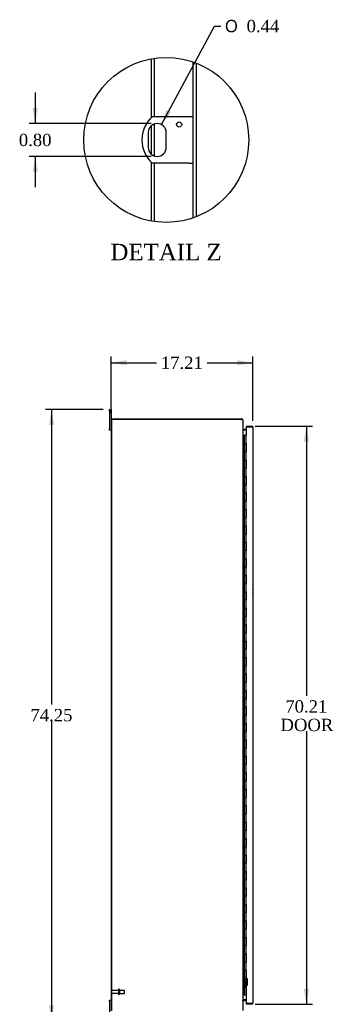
# Model space of a CAD drawing. Header units: inches. Extents: x 6 to 298, y 0 to 198.
# Tile 2 of 10: x 29 to 66, y 61 to 180. Entities that reach past the tile are written whole.
import ezdxf
from ezdxf.enums import TextEntityAlignment as Align

# ---------------------------------------------------------------- set-up
doc = ezdxf.new("R2010")
doc.units = ezdxf.units.IN
doc.header["$MEASUREMENT"] = 0
doc.layers.get('0').update_dxf_attribs({"linetype": 'CONTINUOUS'})
for name, color, linetype in [('COM40153-1', 7, 'CONTINUOUS'), ('COM42780', 7, 'CONTINUOUS'), ('COM48503', 7, 'CONTINUOUS'), ('COM48529', 7, 'CONTINUOUS'), ('COM54746-68', 7, 'CONTINUOUS'), ('COM71680-2', 7, 'CONTINUOUS'), ('COM71781-1', 7, 'CONTINUOUS'), ('DEFAULT', 7, 'CONTINUOUS'), ('FET07710', 7, 'CONTINUOUS'), ('STD26094', 7, 'CONTINUOUS')]:
    doc.layers.add(name, color=color, linetype=linetype)
doc.styles.add('SEACAD_SOLID_EDGE_ANSI1_SY', font='txt')
doc.styles.add('SEACAD_TIMES_NEW_ROMAN', font='times.ttf')

# ---------------------------------------------------------------- blocks, each defined once
blk = doc.blocks.new('GDIMGGROUP2')
at = {"layer": 'DEFAULT', "linetype": 'Continuous'}
for points in [[(41.75, 138.89), (39.87, 138.57), (41.75, 138.26)], [(55.21, 138.89), (55.21, 138.26), (57.08, 138.57)]]:
    blk.add_hatch(color=136, dxfattribs=at).paths.add_polyline_path(points)
at = {"layer": 'DEFAULT', "color": 136, "linetype": 'Continuous'}
for p, q in [((39.87, 132.43), (39.87, 139.32)), ((57.08, 131.5), (57.08, 139.32)), ((39.87, 138.57), (45.39, 138.57)), ((51.56, 138.57), (57.08, 138.57))]:
    blk.add_line(p, q, dxfattribs=at)
at = {"layer": 'DEFAULT', "color": 136, "linetype": 'Continuous', "style": 'SEACAD_TIMES_NEW_ROMAN'}
blk.add_text('17.21', height=1.5, dxfattribs=at).set_placement((45.92, 139.32), align=Align.TOP_LEFT)
blk = doc.blocks.new('GDIMGGROUP3')
at = {"layer": 'DEFAULT', "linetype": 'Continuous'}
for points in [[(32.34, 131), (32.96, 131), (32.65, 132.88)], [(32.34, 60.5), (32.65, 58.63), (32.96, 60.5)]]:
    blk.add_hatch(color=136, dxfattribs=at).paths.add_polyline_path(points)
at = {"layer": 'DEFAULT', "color": 136, "linetype": 'Continuous'}
for p, q in [((38.93, 132.88), (31.9, 132.88)), ((32.65, 132.88), (32.65, 97.03)), ((32.65, 95), (32.65, 58.63)), ((38.93, 58.63), (31.9, 58.63))]:
    blk.add_line(p, q, dxfattribs=at)
at = {"layer": 'DEFAULT', "color": 136, "linetype": 'Continuous', "style": 'SEACAD_TIMES_NEW_ROMAN'}
blk.add_text('74.25', height=1.5, dxfattribs=at).set_placement((30.09, 96.5), align=Align.TOP_LEFT)
blk = doc.blocks.new('GDIMGGROUP12')
at = {"layer": 'DEFAULT', "linetype": 'Continuous'}
for points in [[(63.9, 128.98), (63.59, 130.86), (63.27, 128.98)], [(63.9, 62.53), (63.27, 62.53), (63.59, 60.65)]]:
    blk.add_hatch(color=136, dxfattribs=at).paths.add_polyline_path(points)
at = {"layer": 'DEFAULT', "color": 136, "linetype": 'Continuous'}
for p, q in [((57.39, 130.86), (64.34, 130.86)), ((63.59, 130.86), (63.59, 98.09)), ((63.59, 93.81), (63.59, 60.65)), ((57.39, 60.65), (64.34, 60.65))]:
    blk.add_line(p, q, dxfattribs=at)
at = {"layer": 'DEFAULT', "color": 136, "linetype": 'Continuous', "style": 'SEACAD_TIMES_NEW_ROMAN'}
for s, p in [('70.21', (61.03, 97.56)), ('DOOR', (60.44, 95.31))]:
    blk.add_text(s, height=1.5, dxfattribs=at).set_placement(p, align=Align.TOP_LEFT)
blk = doc.blocks.new('GDIMGGROUP27')
at = {"layer": 'DEFAULT', "linetype": 'Continuous'}
blk.add_hatch(color=136, dxfattribs=at).paths.add_polyline_path([(46.61, 169.31), (46, 167.51), (47.16, 169.01)])
at = {"layer": 'DEFAULT', "color": 136, "linetype": 'Continuous'}
for p, q in [((46, 167.51), (52.44, 179.48)), ((52.44, 179.48), (53.19, 179.48))]:
    blk.add_line(p, q, dxfattribs=at)
for s, style, p in [('O', 'SEACAD_SOLID_EDGE_ANSI1_SY', (53.71, 180.23)), ('0.44', 'SEACAD_TIMES_NEW_ROMAN', (56.33, 180.23))]:
    blk.add_text(s, height=1.5, dxfattribs=dict(at, style=style)).set_placement(p, align=Align.TOP_LEFT)
blk = doc.blocks.new('GDIMGGROUP28')
at = {"layer": 'DEFAULT', "linetype": 'Continuous'}
for points in [[(30.36, 169.52), (30.67, 167.64), (30.98, 169.52)], [(30.36, 161.77), (30.98, 161.77), (30.67, 163.64)]]:
    blk.add_hatch(color=136, dxfattribs=at).paths.add_polyline_path(points)
at = {"layer": 'DEFAULT', "color": 136, "linetype": 'Continuous'}
for p, q in [((30.67, 171.39), (30.67, 167.64)), ((44.73, 167.64), (29.92, 167.64)), ((44.73, 163.64), (29.92, 163.64)), ((30.67, 163.64), (30.67, 159.89))]:
    blk.add_line(p, q, dxfattribs=at)
at = {"layer": 'DEFAULT', "color": 136, "linetype": 'Continuous', "style": 'SEACAD_TIMES_NEW_ROMAN'}
blk.add_text('0.80', height=1.5, dxfattribs=at).set_placement((28.68, 166.39), align=Align.TOP_LEFT)

msp = doc.modelspace()

# ---------------------------------------------------------------- linework, layer by layer
at = {"color": 7}
msp.add_circle((46.57, 165.64), 10.02, dxfattribs=at)
at = {"layer": 'COM40153-1', "color": 7}
for p, q in [((49.32, 168.45), (44.88, 168.45)), ((49.86, 168.45), (49.32, 168.45)), ((44.39, 166.55), (44.39, 164.73)), ((46.57, 164.73), (46.57, 166.55)), ((49.32, 162.83), (44.88, 162.83)), ((49.32, 162.83), (49.86, 162.83))]:
    msp.add_line(p, q, dxfattribs=at)
msp.add_circle((48.14, 167.52), 0.312, dxfattribs=at)
for centre, radius, start, end in [((47.36, 165.64), 3.75, 131.4096, 228.5904), ((45.48, 166.55), 1.09, 0, 180), ((45.48, 164.73), 1.09, 180, 0), ((56.37, 110.79), 0.75, 341.2031, 18.7969)]:
    msp.add_arc(centre, radius, start, end, dxfattribs=at)
at = {"layer": 'COM42780', "color": 7}
for p, q in [((55.87, 64.43), (55.91, 64.43)), ((55.91, 63.99), (55.87, 63.99)), ((55.96, 64.43), (55.91, 64.43)), ((55.96, 63.99), (55.91, 63.99)), ((55.96, 64.43), (56.03, 64.43)), ((55.96, 63.99), (55.96, 64.43)), ((55.96, 63.99), (56.03, 63.99)), ((55.97, 64.43), (55.97, 63.99)), ((55.97, 63.81), (55.97, 63.99)), ((56.3, 63.75), (56.01, 63.76)), ((56.3, 63.66), (56.01, 63.66)), ((56.03, 63.99), (56.03, 64.43)), ((56.25, 63.12), (56.25, 63.51)), ((56.35, 63.51), (56.25, 63.51)), ((56.44, 63.44), (56.25, 63.44)), ((56.44, 63.42), (56.25, 63.42)), ((56.36, 63.74), (56.3, 63.75)), ((56.35, 63.02), (56.35, 63.61)), ((56.44, 63.02), (56.44, 63.61)), ((55.87, 62.63), (55.91, 62.63)), ((55.91, 62.63), (55.96, 62.63)), ((55.96, 62.63), (56.03, 62.63)), ((55.96, 62.2), (55.96, 62.63)), ((55.96, 62.5), (55.97, 62.5)), ((55.96, 62.39), (55.96, 62.5)), ((55.96, 62.47), (55.97, 62.47)), ((55.96, 62.39), (55.97, 62.39)), ((55.96, 62.39), (55.97, 62.39)), ((55.96, 62.36), (55.96, 62.39)), ((55.96, 62.36), (55.97, 62.36)), ((55.96, 62.33), (55.96, 62.36)), ((55.96, 62.33), (55.97, 62.33)), ((55.97, 62.63), (55.97, 62.82)), ((55.97, 62.63), (55.97, 62.2)), ((56.01, 62.96), (56.3, 62.97)), ((56.01, 62.87), (56.3, 62.87)), ((56.03, 62.2), (56.03, 62.63)), ((56.25, 63.21), (56.44, 63.21)), ((56.44, 63.19), (56.25, 63.19)), ((56.25, 63.12), (56.35, 63.12)), ((56.3, 62.87), (56.36, 62.88)), ((55.91, 62.2), (55.87, 62.2)), ((55.96, 62.2), (55.91, 62.2)), ((55.96, 62.2), (56.03, 62.2))]:
    msp.add_line(p, q, dxfattribs=at)
for centre, radius, start, end in [((56.01, 63.81), 0.143, 180, 206.9082), ((56.01, 63.81), 0.143, 206.9082, 269), ((56.01, 63.81), 0.048, 180, 269), ((56.3, 63.61), 0.048, 0, 89), ((56.3, 63.61), 0.143, 0, 66.6665), ((56.01, 62.82), 0.143, 153.0918, 180), ((56.01, 62.82), 0.143, 91, 153.0918), ((56.01, 62.82), 0.048, 91, 180), ((56.3, 63.02), 0.048, 271, 0), ((56.3, 63.02), 0.143, 293.3335, 0)]:
    msp.add_arc(centre, radius, start, end, dxfattribs=at)
at = {"layer": 'COM48503', "color": 7}
for p, q in [((44.79, 168.38), (44.79, 175.5)), ((45.15, 168.45), (45.15, 175.56)), ((49.86, 156.17), (49.86, 175.11)), ((45.15, 163.69), (45.15, 167.59)), ((44.79, 163.89), (44.79, 167.4)), ((44.79, 155.78), (44.79, 162.91)), ((45.15, 155.72), (45.15, 162.83)), ((39.87, 131.68), (39.87, 59.82)), ((39.94, 131.68), (39.87, 131.68))]:
    msp.add_line(p, q, dxfattribs=at)
at = {"layer": 'COM48529', "color": 7}
for p, q in [((39.94, 131.68), (39.94, 131.75)), ((39.94, 131.75), (55.76, 131.75)), ((55.76, 131.75), (55.76, 131.68)), ((55.86, 131.64), (55.87, 131.64)), ((55.87, 131.64), (55.87, 131.63)), ((56.29, 130.45), (55.91, 130.45)), ((55.91, 130.45), (55.91, 130.38)), ((56.29, 130.38), (55.91, 130.38)), ((55.91, 61.06), (55.91, 61.13)), ((55.91, 61.13), (56.29, 61.13)), ((55.91, 61.06), (56.29, 61.06))]:
    msp.add_line(p, q, dxfattribs=at)
for centre, radius, start, end in [((55.76, 131.64), 0.108, 0, 90), ((55.76, 131.64), 0.036, 57.1291, 90), ((55.91, 130.49), 0.036, 180, 270), ((55.91, 130.49), 0.108, 259.505, 270), ((55.91, 61.02), 0.036, 90, 180), ((55.91, 61.02), 0.108, 90, 100.6043)]:
    msp.add_arc(centre, radius, start, end, dxfattribs=at)
at = {"layer": 'COM54746-68', "color": 7}
for p, q in [((55.87, 129.75), (56.04, 129.75)), ((56.04, 129.75), (56.04, 129.75)), ((56.04, 129.75), (56.04, 128.75)), ((56.04, 128.75), (56.04, 129.75)), ((56.05, 129.75), (56.29, 129.75)), ((56.05, 129.75), (56.05, 128.75)), ((56.11, 129.76), (56.11, 129.79)), ((56.11, 129.79), (56.16, 129.79)), ((56.16, 129.76), (56.11, 129.76)), ((56.12, 129.76), (56.12, 129.75)), ((56.16, 129.79), (56.18, 129.79)), ((56.16, 129.76), (56.18, 129.76)), ((56.18, 129.79), (56.23, 129.79)), ((56.23, 129.76), (56.18, 129.76)), ((56.22, 129.75), (56.22, 129.76)), ((56.23, 129.79), (56.23, 129.76)), ((56.29, 128.75), (56.29, 129.75)), ((56.04, 128.75), (56.08, 128.75)), ((56.08, 128.75), (56.29, 128.75)), ((56.08, 128.75), (56.29, 128.75)), ((56.08, 127.75), (56.08, 128.75)), ((56.29, 128.75), (56.29, 127.75)), ((56.29, 127.75), (56.29, 128.75)), ((56.04, 126.75), (56.04, 127.75)), ((56.04, 127.75), (56.04, 126.75)), ((56.04, 127.75), (56.08, 127.75)), ((56.05, 127.75), (56.29, 127.75)), ((56.05, 127.75), (56.05, 126.75)), ((56.08, 127.75), (56.29, 127.75)), ((56.29, 126.75), (56.29, 127.75)), ((56.04, 126.75), (56.08, 126.75)), ((56.04, 124.75), (56.04, 125.75)), ((56.04, 125.75), (56.04, 124.75)), ((56.04, 125.75), (56.08, 125.75)), ((56.05, 125.75), (56.29, 125.75)), ((56.05, 125.75), (56.05, 124.75)), ((56.08, 126.75), (56.29, 126.75)), ((56.08, 126.75), (56.29, 126.75)), ((56.08, 125.75), (56.08, 126.75)), ((56.08, 125.75), (56.29, 125.75)), ((56.29, 126.75), (56.29, 125.75)), ((56.29, 125.75), (56.29, 126.75)), ((56.29, 124.75), (56.29, 125.75)), ((56.04, 124.75), (56.08, 124.75)), ((56.08, 124.75), (56.29, 124.75)), ((56.08, 124.75), (56.29, 124.75)), ((56.08, 123.75), (56.08, 124.75)), ((56.29, 124.75), (56.29, 123.75)), ((56.29, 123.75), (56.29, 124.75)), ((56.04, 122.75), (56.04, 123.75)), ((56.04, 123.75), (56.04, 122.75)), ((56.04, 123.75), (56.08, 123.75)), ((56.05, 123.75), (56.29, 123.75)), ((56.05, 123.75), (56.05, 122.75)), ((56.08, 123.75), (56.29, 123.75)), ((56.29, 122.75), (56.29, 123.75)), ((56.04, 122.75), (56.08, 122.75)), ((56.08, 122.75), (56.29, 122.75)), ((56.08, 122.75), (56.29, 122.75)), ((56.08, 121.75), (56.08, 122.75)), ((56.29, 122.75), (56.29, 121.75)), ((56.29, 121.75), (56.29, 122.75)), ((56.04, 120.75), (56.04, 121.75)), ((56.04, 121.75), (56.04, 120.75)), ((56.04, 121.75), (56.08, 121.75)), ((56.05, 121.75), (56.29, 121.75)), ((56.05, 121.75), (56.05, 120.75)), ((56.08, 121.75), (56.29, 121.75)), ((56.29, 120.75), (56.29, 121.75)), ((56.04, 120.75), (56.08, 120.75)), ((56.04, 118.75), (56.04, 119.75)), ((56.04, 119.75), (56.04, 118.75)), ((56.04, 119.75), (56.08, 119.75)), ((56.05, 119.75), (56.29, 119.75)), ((56.05, 119.75), (56.05, 118.75)), ((56.08, 120.75), (56.29, 120.75)), ((56.08, 120.75), (56.29, 120.75)), ((56.08, 119.75), (56.08, 120.75)), ((56.08, 119.75), (56.29, 119.75)), ((56.29, 120.75), (56.29, 119.75)), ((56.29, 119.75), (56.29, 120.75)), ((56.29, 118.75), (56.29, 119.75)), ((56.04, 118.75), (56.08, 118.75)), ((56.08, 118.75), (56.29, 118.75)), ((56.08, 118.75), (56.29, 118.75)), ((56.08, 117.75), (56.08, 118.75)), ((56.29, 118.75), (56.29, 117.75)), ((56.29, 117.75), (56.29, 118.75)), ((56.04, 116.75), (56.04, 117.75)), ((56.04, 117.75), (56.04, 116.75)), ((56.04, 117.75), (56.08, 117.75)), ((56.05, 117.75), (56.29, 117.75)), ((56.05, 117.75), (56.05, 116.75)), ((56.08, 117.75), (56.29, 117.75)), ((56.29, 116.75), (56.29, 117.75)), ((56.04, 116.75), (56.08, 116.75)), ((56.08, 116.75), (56.29, 116.75)), ((56.08, 116.75), (56.29, 116.75)), ((56.08, 115.75), (56.08, 116.75)), ((56.29, 116.75), (56.29, 115.75)), ((56.29, 115.75), (56.29, 116.75)), ((56.04, 114.75), (56.04, 115.75)), ((56.04, 115.75), (56.04, 114.75)), ((56.04, 115.75), (56.08, 115.75)), ((56.05, 115.75), (56.29, 115.75)), ((56.05, 115.75), (56.05, 114.75)), ((56.08, 115.75), (56.29, 115.75)), ((56.29, 114.75), (56.29, 115.75)), ((56.04, 114.75), (56.08, 114.75)), ((56.04, 112.75), (56.04, 113.75)), ((56.04, 113.75), (56.04, 112.75)), ((56.04, 113.75), (56.08, 113.75)), ((56.05, 113.75), (56.29, 113.75)), ((56.05, 113.75), (56.05, 112.75)), ((56.08, 114.75), (56.29, 114.75)), ((56.08, 114.75), (56.29, 114.75)), ((56.08, 113.75), (56.08, 114.75)), ((56.08, 113.75), (56.29, 113.75)), ((56.29, 114.75), (56.29, 113.75)), ((56.29, 113.75), (56.29, 114.75)), ((56.29, 112.75), (56.29, 113.75)), ((56.04, 112.75), (56.08, 112.75)), ((56.08, 112.75), (56.29, 112.75)), ((56.08, 112.75), (56.29, 112.75)), ((56.08, 111.75), (56.08, 112.75)), ((56.29, 112.75), (56.29, 111.75)), ((56.29, 111.75), (56.29, 112.75)), ((56.04, 110.75), (56.04, 111.75)), ((56.04, 111.75), (56.04, 110.75)), ((56.04, 111.75), (56.08, 111.75)), ((56.05, 111.75), (56.29, 111.75)), ((56.05, 111.75), (56.05, 110.75)), ((56.08, 111.75), (56.29, 111.75)), ((56.29, 110.75), (56.29, 111.75)), ((56.04, 110.75), (56.08, 110.75)), ((56.08, 110.75), (56.29, 110.75)), ((56.08, 110.75), (56.29, 110.75)), ((56.08, 109.75), (56.08, 110.75)), ((56.29, 110.75), (56.29, 109.75)), ((56.29, 109.75), (56.29, 110.75)), ((56.04, 108.75), (56.04, 109.75)), ((56.04, 109.75), (56.04, 108.75)), ((56.04, 109.75), (56.08, 109.75)), ((56.05, 109.75), (56.29, 109.75)), ((56.05, 109.75), (56.05, 108.75)), ((56.08, 109.75), (56.29, 109.75)), ((56.29, 108.75), (56.29, 109.75)), ((56.04, 108.75), (56.08, 108.75)), ((56.04, 106.75), (56.04, 107.75)), ((56.04, 107.75), (56.04, 106.75)), ((56.04, 107.75), (56.08, 107.75)), ((56.05, 107.75), (56.29, 107.75)), ((56.05, 107.75), (56.05, 106.75)), ((56.08, 108.75), (56.29, 108.75)), ((56.08, 108.75), (56.29, 108.75)), ((56.08, 107.75), (56.08, 108.75)), ((56.08, 107.75), (56.29, 107.75)), ((56.29, 108.75), (56.29, 107.75)), ((56.29, 107.75), (56.29, 108.75)), ((56.29, 106.75), (56.29, 107.75)), ((56.04, 106.75), (56.08, 106.75)), ((56.08, 106.75), (56.29, 106.75)), ((56.08, 106.75), (56.29, 106.75)), ((56.08, 105.75), (56.08, 106.75)), ((56.29, 106.75), (56.29, 105.75)), ((56.29, 105.75), (56.29, 106.75)), ((56.04, 104.75), (56.04, 105.75)), ((56.04, 105.75), (56.04, 104.75)), ((56.04, 105.75), (56.08, 105.75)), ((56.05, 105.75), (56.29, 105.75)), ((56.05, 105.75), (56.05, 104.75)), ((56.08, 105.75), (56.29, 105.75)), ((56.29, 104.75), (56.29, 105.75)), ((56.04, 104.75), (56.08, 104.75)), ((56.08, 104.75), (56.29, 104.75)), ((56.08, 104.75), (56.29, 104.75)), ((56.08, 103.75), (56.08, 104.75)), ((56.29, 104.75), (56.29, 103.75)), ((56.29, 103.75), (56.29, 104.75)), ((56.04, 102.75), (56.04, 103.75)), ((56.04, 103.75), (56.04, 102.75)), ((56.04, 103.75), (56.08, 103.75)), ((56.05, 103.75), (56.29, 103.75)), ((56.05, 103.75), (56.05, 102.75)), ((56.08, 103.75), (56.29, 103.75)), ((56.29, 102.75), (56.29, 103.75)), ((56.04, 102.75), (56.08, 102.75)), ((56.04, 100.75), (56.04, 101.75)), ((56.04, 101.75), (56.04, 100.75)), ((56.04, 101.75), (56.08, 101.75)), ((56.05, 101.75), (56.29, 101.75)), ((56.05, 101.75), (56.05, 100.75)), ((56.08, 102.75), (56.29, 102.75)), ((56.08, 102.75), (56.29, 102.75)), ((56.08, 101.75), (56.08, 102.75)), ((56.08, 101.75), (56.29, 101.75)), ((56.29, 102.75), (56.29, 101.75)), ((56.29, 101.75), (56.29, 102.75)), ((56.29, 100.75), (56.29, 101.75)), ((56.04, 100.75), (56.08, 100.75)), ((56.08, 100.75), (56.29, 100.75)), ((56.08, 100.75), (56.29, 100.75)), ((56.08, 99.75), (56.08, 100.75)), ((56.29, 100.75), (56.29, 99.75)), ((56.29, 99.75), (56.29, 100.75)), ((56.04, 98.75), (56.04, 99.75)), ((56.04, 99.75), (56.04, 98.75)), ((56.04, 99.75), (56.08, 99.75)), ((56.05, 99.75), (56.29, 99.75)), ((56.05, 99.75), (56.05, 98.75)), ((56.08, 99.75), (56.29, 99.75)), ((56.29, 98.75), (56.29, 99.75)), ((56.04, 98.75), (56.08, 98.75)), ((56.08, 98.75), (56.29, 98.75)), ((56.08, 98.75), (56.29, 98.75)), ((56.08, 97.75), (56.08, 98.75)), ((56.29, 98.75), (56.29, 97.75)), ((56.29, 97.75), (56.29, 98.75)), ((56.04, 96.75), (56.04, 97.75)), ((56.04, 97.75), (56.04, 96.75)), ((56.04, 97.75), (56.08, 97.75)), ((56.05, 97.75), (56.29, 97.75)), ((56.05, 97.75), (56.05, 96.75)), ((56.08, 97.75), (56.29, 97.75)), ((56.29, 96.75), (56.29, 97.75)), ((56.04, 96.75), (56.08, 96.75)), ((56.04, 94.75), (56.04, 95.75)), ((56.04, 95.75), (56.04, 94.75)), ((56.04, 95.75), (56.08, 95.75)), ((56.05, 95.75), (56.29, 95.75)), ((56.05, 95.75), (56.05, 94.75)), ((56.08, 96.75), (56.29, 96.75)), ((56.08, 96.75), (56.29, 96.75)), ((56.08, 95.75), (56.08, 96.75)), ((56.08, 95.75), (56.29, 95.75)), ((56.29, 96.75), (56.29, 95.75)), ((56.29, 95.75), (56.29, 96.75)), ((56.29, 94.75), (56.29, 95.75)), ((56.04, 94.75), (56.08, 94.75)), ((56.08, 94.75), (56.29, 94.75)), ((56.08, 94.75), (56.29, 94.75)), ((56.08, 93.75), (56.08, 94.75)), ((56.29, 94.75), (56.29, 93.75)), ((56.29, 93.75), (56.29, 94.75)), ((56.04, 92.75), (56.04, 93.75)), ((56.04, 93.75), (56.04, 92.75)), ((56.04, 93.75), (56.08, 93.75)), ((56.05, 93.75), (56.29, 93.75)), ((56.05, 93.75), (56.05, 92.75)), ((56.08, 93.75), (56.29, 93.75)), ((56.29, 92.75), (56.29, 93.75)), ((56.04, 92.75), (56.08, 92.75)), ((56.08, 92.75), (56.29, 92.75)), ((56.08, 92.75), (56.29, 92.75)), ((56.08, 91.75), (56.08, 92.75)), ((56.29, 92.75), (56.29, 91.75)), ((56.29, 91.75), (56.29, 92.75)), ((56.04, 90.75), (56.04, 91.75)), ((56.04, 91.75), (56.04, 90.75)), ((56.04, 91.75), (56.08, 91.75)), ((56.05, 91.75), (56.29, 91.75)), ((56.05, 91.75), (56.05, 90.75)), ((56.08, 91.75), (56.29, 91.75)), ((56.29, 90.75), (56.29, 91.75)), ((56.04, 90.75), (56.08, 90.75)), ((56.04, 88.75), (56.04, 89.75)), ((56.04, 89.75), (56.04, 88.75)), ((56.04, 89.75), (56.08, 89.75)), ((56.05, 89.75), (56.29, 89.75)), ((56.05, 89.75), (56.05, 88.75)), ((56.08, 90.75), (56.29, 90.75)), ((56.08, 90.75), (56.29, 90.75)), ((56.08, 89.75), (56.08, 90.75)), ((56.08, 89.75), (56.29, 89.75)), ((56.29, 90.75), (56.29, 89.75)), ((56.29, 89.75), (56.29, 90.75)), ((56.29, 88.75), (56.29, 89.75)), ((56.04, 88.75), (56.08, 88.75)), ((56.08, 88.75), (56.29, 88.75)), ((56.08, 88.75), (56.29, 88.75)), ((56.08, 87.75), (56.08, 88.75)), ((56.29, 88.75), (56.29, 87.75)), ((56.29, 87.75), (56.29, 88.75)), ((56.04, 86.75), (56.04, 87.75)), ((56.04, 87.75), (56.04, 86.75)), ((56.04, 87.75), (56.08, 87.75)), ((56.05, 87.75), (56.29, 87.75)), ((56.05, 87.75), (56.05, 86.75)), ((56.08, 87.75), (56.29, 87.75)), ((56.29, 86.75), (56.29, 87.75)), ((56.04, 86.75), (56.08, 86.75)), ((56.08, 86.75), (56.29, 86.75)), ((56.08, 86.75), (56.29, 86.75)), ((56.08, 85.75), (56.08, 86.75)), ((56.29, 86.75), (56.29, 85.75)), ((56.29, 85.75), (56.29, 86.75)), ((56.04, 84.75), (56.04, 85.75)), ((56.04, 85.75), (56.04, 84.75)), ((56.04, 85.75), (56.08, 85.75)), ((56.05, 85.75), (56.29, 85.75)), ((56.05, 85.75), (56.05, 84.75)), ((56.08, 85.75), (56.29, 85.75)), ((56.29, 84.75), (56.29, 85.75)), ((56.04, 84.75), (56.08, 84.75)), ((56.04, 82.75), (56.04, 83.75)), ((56.04, 83.75), (56.04, 82.75)), ((56.04, 83.75), (56.08, 83.75)), ((56.05, 83.75), (56.29, 83.75)), ((56.05, 83.75), (56.05, 82.75)), ((56.08, 84.75), (56.29, 84.75)), ((56.08, 84.75), (56.29, 84.75)), ((56.08, 83.75), (56.08, 84.75)), ((56.08, 83.75), (56.29, 83.75)), ((56.29, 84.75), (56.29, 83.75)), ((56.29, 83.75), (56.29, 84.75)), ((56.29, 82.75), (56.29, 83.75)), ((56.04, 82.75), (56.08, 82.75)), ((56.08, 82.75), (56.29, 82.75)), ((56.08, 82.75), (56.29, 82.75)), ((56.08, 81.75), (56.08, 82.75)), ((56.29, 82.75), (56.29, 81.75)), ((56.29, 81.75), (56.29, 82.75)), ((56.04, 80.75), (56.04, 81.75)), ((56.04, 81.75), (56.04, 80.75)), ((56.04, 81.75), (56.08, 81.75)), ((56.05, 81.75), (56.29, 81.75)), ((56.05, 81.75), (56.05, 80.75)), ((56.08, 81.75), (56.29, 81.75)), ((56.29, 80.75), (56.29, 81.75)), ((56.04, 80.75), (56.08, 80.75)), ((56.08, 80.75), (56.29, 80.75)), ((56.08, 80.75), (56.29, 80.75)), ((56.08, 79.75), (56.08, 80.75)), ((56.29, 80.75), (56.29, 79.75)), ((56.29, 79.75), (56.29, 80.75)), ((56.04, 78.75), (56.04, 79.75)), ((56.04, 79.75), (56.04, 78.75)), ((56.04, 79.75), (56.08, 79.75)), ((56.05, 79.75), (56.29, 79.75)), ((56.05, 79.75), (56.05, 78.75)), ((56.08, 79.75), (56.29, 79.75)), ((56.29, 78.75), (56.29, 79.75)), ((56.04, 78.75), (56.08, 78.75)), ((56.08, 78.75), (56.29, 78.75)), ((56.08, 78.75), (56.29, 78.75)), ((56.08, 77.75), (56.08, 78.75)), ((56.29, 78.75), (56.29, 77.75)), ((56.29, 77.75), (56.29, 78.75)), ((56.04, 76.75), (56.04, 77.75)), ((56.04, 77.75), (56.04, 76.75)), ((56.04, 77.75), (56.08, 77.75)), ((56.04, 76.75), (56.08, 76.75)), ((56.05, 77.75), (56.29, 77.75)), ((56.05, 77.75), (56.05, 76.75)), ((56.08, 77.75), (56.29, 77.75)), ((56.08, 76.75), (56.29, 76.75)), ((56.08, 76.75), (56.29, 76.75)), ((56.08, 75.75), (56.08, 76.75)), ((56.29, 76.75), (56.29, 77.75)), ((56.29, 76.75), (56.29, 75.75)), ((56.29, 75.75), (56.29, 76.75)), ((56.04, 74.75), (56.04, 75.75)), ((56.04, 75.75), (56.04, 74.75)), ((56.04, 75.75), (56.08, 75.75)), ((56.05, 75.75), (56.29, 75.75)), ((56.05, 75.75), (56.05, 74.75)), ((56.08, 75.75), (56.29, 75.75)), ((56.29, 74.75), (56.29, 75.75)), ((56.04, 74.75), (56.08, 74.75)), ((56.08, 74.75), (56.29, 74.75)), ((56.08, 74.75), (56.29, 74.75)), ((56.08, 73.75), (56.08, 74.75)), ((56.29, 74.75), (56.29, 73.75)), ((56.29, 73.75), (56.29, 74.75)), ((56.04, 72.75), (56.04, 73.75)), ((56.04, 73.75), (56.04, 72.75)), ((56.04, 73.75), (56.08, 73.75)), ((56.05, 73.75), (56.29, 73.75)), ((56.05, 73.75), (56.05, 72.75)), ((56.08, 73.75), (56.29, 73.75)), ((56.29, 72.75), (56.29, 73.75)), ((56.04, 72.75), (56.08, 72.75)), ((56.08, 72.75), (56.29, 72.75)), ((56.08, 72.75), (56.29, 72.75)), ((56.08, 71.75), (56.08, 72.75)), ((56.29, 72.75), (56.29, 71.75)), ((56.29, 71.75), (56.29, 72.75)), ((56.04, 70.75), (56.04, 71.75)), ((56.04, 71.75), (56.04, 70.75)), ((56.04, 71.75), (56.08, 71.75)), ((56.04, 70.75), (56.08, 70.75)), ((56.05, 71.75), (56.29, 71.75)), ((56.05, 71.75), (56.05, 70.75)), ((56.08, 71.75), (56.29, 71.75)), ((56.08, 70.75), (56.29, 70.75)), ((56.08, 70.75), (56.29, 70.75)), ((56.08, 69.75), (56.08, 70.75)), ((56.29, 70.75), (56.29, 71.75)), ((56.29, 70.75), (56.29, 69.75)), ((56.29, 69.75), (56.29, 70.75)), ((56.04, 68.75), (56.04, 69.75)), ((56.04, 69.75), (56.04, 68.75)), ((56.04, 69.75), (56.08, 69.75)), ((56.05, 69.75), (56.29, 69.75)), ((56.05, 69.75), (56.05, 68.75)), ((56.08, 69.75), (56.29, 69.75)), ((56.29, 68.75), (56.29, 69.75)), ((56.04, 68.75), (56.08, 68.75)), ((56.08, 68.75), (56.29, 68.75)), ((56.08, 68.75), (56.29, 68.75)), ((56.08, 67.75), (56.08, 68.75)), ((56.29, 68.75), (56.29, 67.75)), ((56.29, 67.75), (56.29, 68.75)), ((56.04, 66.75), (56.04, 67.75)), ((56.04, 67.75), (56.04, 66.75)), ((56.04, 67.75), (56.08, 67.75)), ((56.05, 67.75), (56.29, 67.75)), ((56.05, 67.75), (56.05, 66.75)), ((56.08, 67.75), (56.29, 67.75)), ((56.29, 66.75), (56.29, 67.75)), ((56.04, 66.75), (56.08, 66.75)), ((56.08, 66.75), (56.29, 66.75)), ((56.08, 66.75), (56.29, 66.75)), ((56.08, 65.75), (56.08, 66.75)), ((56.29, 66.75), (56.29, 65.75)), ((56.29, 65.75), (56.29, 66.75)), ((56.04, 64.75), (56.04, 65.75)), ((56.04, 65.75), (56.04, 64.75)), ((56.04, 65.75), (56.08, 65.75)), ((56.04, 64.75), (56.08, 64.75)), ((56.05, 65.75), (56.29, 65.75)), ((56.05, 65.75), (56.05, 64.75)), ((56.08, 65.75), (56.29, 65.75)), ((56.08, 64.75), (56.29, 64.75)), ((56.08, 64.75), (56.29, 64.75)), ((56.08, 63.75), (56.08, 64.75)), ((56.29, 64.75), (56.29, 65.75)), ((56.29, 64.75), (56.29, 63.75)), ((56.29, 63.75), (56.29, 64.75)), ((56.04, 62.75), (56.04, 63.75)), ((56.04, 63.75), (56.04, 62.75)), ((56.04, 63.75), (56.08, 63.75)), ((56.05, 63.75), (56.29, 63.75)), ((56.05, 63.75), (56.05, 62.75)), ((56.08, 63.75), (56.29, 63.75)), ((56.29, 62.75), (56.29, 63.75)), ((56.04, 62.75), (56.08, 62.75)), ((56.29, 62.75), (56.05, 62.75)), ((56.08, 61.75), (56.08, 62.75)), ((56.08, 62.75), (56.29, 62.75)), ((56.12, 62.75), (56.12, 62.75)), ((56.22, 62.75), (56.22, 62.75)), ((56.22, 62.75), (56.22, 62.75)), ((56.29, 62.75), (56.29, 61.75)), ((56.29, 61.75), (56.29, 62.75)), ((55.87, 61.75), (56.08, 61.75)), ((56.08, 61.75), (56.29, 61.75))]:
    msp.add_line(p, q, dxfattribs=at)
at = {"layer": 'COM71680-2', "color": 7}
for p, q in [((50.22, 174.97), (50.22, 156.31)), ((55.76, 131.68), (39.94, 131.68)), ((39.94, 131.68), (39.94, 59.82)), ((55.87, 131.63), (55.87, 59.88)), ((56.29, 130.36), (55.91, 130.36)), ((56.29, 61.15), (55.91, 61.15))]:
    msp.add_line(p, q, dxfattribs=at)
for points, knots in [([(55.76, 131.68), (55.77, 131.68), (55.78, 131.68), (55.79, 131.67), (55.8, 131.67), (55.81, 131.66), (55.82, 131.66), (55.83, 131.66), (55.83, 131.66), (55.84, 131.65), (55.85, 131.65), (55.86, 131.64), (55.86, 131.64), (55.87, 131.64), (55.87, 131.63), (55.87, 131.63)], [0, 0, 0, 0, 0.125, 0.125, 0.25, 0.25, 0.375, 0.375, 0.5, 0.5, 0.625, 0.625, 0.75, 0.75, 1, 1, 1, 1]), ([(55.87, 130.47), (55.87, 130.46), (55.87, 130.45), (55.87, 130.43), (55.87, 130.42), (55.88, 130.4), (55.88, 130.39), (55.89, 130.37), (55.89, 130.37), (55.9, 130.36), (55.9, 130.36), (55.9, 130.36), (55.9, 130.36), (55.9, 130.36), (55.91, 130.36), (55.91, 130.36)], [0, 0, 0, 0, 0.25, 0.25, 0.5, 0.5, 0.75, 0.75, 0.875, 0.875, 0.9375, 0.9375, 0.96875, 0.96875, 1, 1, 1, 1]), ([(55.87, 61.04), (55.87, 61.05), (55.87, 61.06), (55.87, 61.08), (55.87, 61.09), (55.88, 61.11), (55.88, 61.12), (55.89, 61.13), (55.89, 61.14), (55.9, 61.14), (55.9, 61.14), (55.9, 61.15), (55.9, 61.15), (55.9, 61.15), (55.91, 61.15), (55.91, 61.15)], [0, 0, 0, 0, 0.25, 0.25, 0.5, 0.5, 0.75, 0.75, 0.875, 0.875, 0.9375, 0.9375, 0.96875, 0.96875, 1, 1, 1, 1])]:
    msp.add_open_spline(points, degree=3, knots=knots, dxfattribs=at)
at = {"layer": 'COM71781-1', "color": 7}
for p, q in [((56.97, 130.78), (56.29, 130.78)), ((56.29, 130.78), (56.29, 129.75)), ((56.31, 130.86), (56.31, 130.78)), ((56.31, 130.86), (56.97, 130.86)), ((56.31, 130.78), (56.97, 130.78)), ((57.07, 130.78), (56.97, 130.78)), ((56.97, 130.78), (57.07, 130.78)), ((57.08, 130.75), (57.08, 60.76)), ((56.29, 61.75), (56.29, 60.72)), ((56.29, 60.72), (56.97, 60.72)), ((56.31, 60.65), (56.31, 60.72)), ((56.97, 60.72), (56.31, 60.72)), ((56.97, 60.65), (56.31, 60.65)), ((56.97, 60.72), (57.07, 60.72)), ((57.07, 60.72), (56.97, 60.72))]:
    msp.add_line(p, q, dxfattribs=at)
for centre, start, end in [((56.97, 130.75), 19.4712, 90), ((56.97, 130.75), 0, 19.4712), ((56.97, 60.76), 270, 340.5288), ((56.97, 60.76), 340.5288, 360)]:
    msp.add_arc(centre, 0.108, start, end, dxfattribs=at)
for centre, start_param, end_param in [((56.97, 130.75), 3.141593, 3.48143), ((56.97, 60.76), 2.801756, 3.141593)]:
    msp.add_ellipse(centre, major_axis=(-0.108, 0), ratio=0.997813, start_param=start_param, end_param=end_param, dxfattribs=at)
at = {"layer": 'FET07710', "color": 7}
for p, q in [((39.68, 132.69), (39.68, 132.88)), ((39.68, 132.88), (39.87, 132.88)), ((39.87, 132.88), (39.87, 132.69)), ((39.68, 132.69), (39.68, 130.57)), ((39.87, 132.69), (39.87, 131.68)), ((39.68, 130.38), (39.68, 130.57)), ((39.87, 130.38), (39.68, 130.38)), ((39.68, 60.94), (39.68, 61.13)), ((39.68, 61.13), (39.87, 61.13)), ((39.68, 60.94), (39.68, 58.82))]:
    msp.add_line(p, q, dxfattribs=at)
at = {"layer": 'STD26094', "color": 7}
for p, q in [((40.78, 62.29), (40, 62.29)), ((40.78, 62.42), (40.78, 61.83)), ((40.85, 62.45), (40.81, 62.45)), ((40.88, 62.42), (40.88, 61.83)), ((41.47, 62.31), (40.88, 62.31)), ((41.47, 62.31), (41.47, 61.94)), ((41.5, 62.27), (41.47, 62.31)), ((41.5, 61.97), (41.5, 62.27)), ((40, 61.96), (40.78, 61.96)), ((40.81, 61.8), (40.85, 61.8)), ((40.88, 61.94), (41.47, 61.94)), ((41.47, 61.94), (41.5, 61.97))]:
    msp.add_line(p, q, dxfattribs=at)
for centre, radius, start, end in [((40, 62.23), 0.06, 90, 180), ((40.81, 62.42), 0.03, 90, 180), ((40.85, 62.42), 0.03, 0, 90), ((40, 62.02), 0.06, 180, 270), ((40.81, 61.83), 0.03, 180, 270), ((40.85, 61.83), 0.03, 270, 0)]:
    msp.add_arc(centre, radius, start, end, dxfattribs=at)

# ---------------------------------------------------------------- block references
at = {"layer": 'DEFAULT', "color": 7}
for name in ['GDIMGGROUP27', 'GDIMGGROUP28', 'GDIMGGROUP2', 'GDIMGGROUP3', 'GDIMGGROUP12']:
    msp.add_blockref(name, (0, 0), dxfattribs=at)

# ---------------------------------------------------------------- texts
at = {"layer": 'DEFAULT', "color": 7, "style": 'SEACAD_TIMES_NEW_ROMAN'}
msp.add_text('DETAIL Z', height=2, dxfattribs=at).set_placement((39.8, 153.02), align=Align.TOP_LEFT)

doc.saveas('drawing.dxf')
